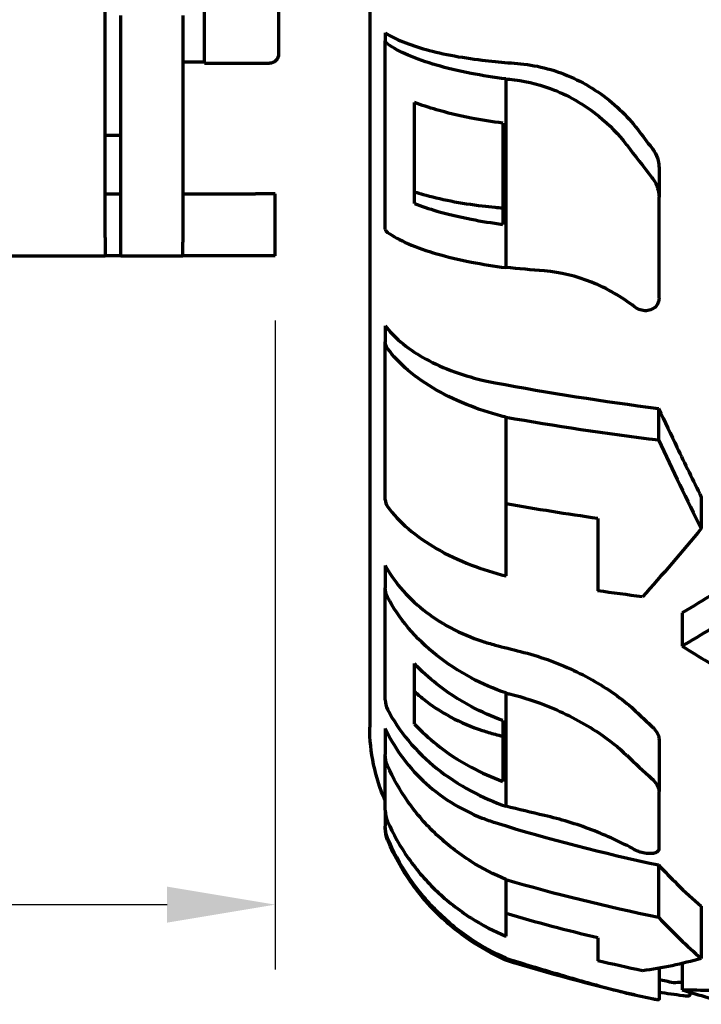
# Model space of a CAD drawing. Header units: millimetres. Extents: x 0 to 1189, y 0 to 841.
# Tile 10 of 56: x 352 to 374, y 268 to 300. Entities that reach past the tile are written whole.
import ezdxf

# ---------------------------------------------------------------- set-up
doc = ezdxf.new("R2010")
doc.units = ezdxf.units.MM
doc.header["$LTSCALE"] = 0.75
doc.layers.add('FD_Dimensions', color=7, linetype='Continuous', lineweight=35)
doc.layers.add('Visible', color=7, linetype='Continuous', lineweight=70)
doc.styles.get("Standard").update_dxf_attribs({"font": 'arial.ttf'})
doc.dimstyles.new('Dim-ISO-25', dxfattribs={"dimtxt": 3.5, "dimasz": 3.5, "dimexe": 2.1, "dimexo": 2.1, "dimgap": 1.4, "dimtad": 1, "dimzin": 12, "dimdsep": 46, "dimtxsty": 'Standard', "dimcen": 0, "dimazin": 3, "dimtp": 0.1, "dimtm": 0.1, "dimtfac": 0.714286, "dimtmove": 0, "dimatfit": 3, "dimfxl": 1, "dimtzin": 12, "dimarcsym": 0})

# ---------------------------------------------------------------- blocks, each defined once
blk = doc.blocks.new('*D35')
at = {"layer": 'Defpoints', "color": 0, "transparency": 16777216}
for p in [(234.410561, 292.477258), (360.410561, 292.477258), (360.410561, 271.477258)]:
    blk.add_point(p, dxfattribs=at)
at = {"layer": 'FD_Dimensions', "color": 0, "lineweight": -2, "transparency": 16777216}
for p, q in [((234.410561, 290.377258), (234.410561, 269.377258)), ((360.410561, 290.377258), (360.410561, 269.377258)), ((237.910561, 271.477258), (356.910561, 271.477258))]:
    blk.add_line(p, q, dxfattribs=at)
at = {"layer": 'FD_Dimensions', "color": 0, "transparency": 16777216}
for points in [[(237.910561, 272.060592), (237.910561, 270.893925), (234.410561, 271.477258)], [(356.910561, 272.060592), (356.910561, 270.893925), (360.410561, 271.477258)]]:
    blk.add_solid(points, dxfattribs=at)
at = {"layer": 'FD_Dimensions', "color": 0, "transparency": 16777216, "insert": (297.410561, 274.664264), "char_height": 3.5, "attachment_point": 5}
blk.add_mtext('126', dxfattribs=at)

msp = doc.modelspace()

# ---------------------------------------------------------------- linework, layer by layer
at = {"layer": 'Visible', "extrusion": (0, 1, 0)}
for p, q in [((363.471, 338.531), (363.471, 277.223)), ((354.911, 293.066), (354.911, 304.528)), ((358.121, 298.703), (358.121, 304.203)), ((360.521, 303.903), (360.521, 299.003)), ((355.421, 292.916), (355.421, 300.253)), ((357.421, 300.253), (357.421, 292.916)), ((363.971, 299.694), (363.971, 299.435)), ((363.971, 293.341), (363.971, 299.435)), ((357.421, 298.753), (358.121, 298.753)), ((358.121, 298.703), (360.221, 298.703)), ((367.869, 298.198), (367.869, 292.093)), ((364.921, 294.164), (364.921, 297.436)), ((367.774, 296.767), (367.774, 293.492)), ((354.911, 296.377), (355.421, 296.377)), ((372.83, 295.318), (372.83, 294.368)), ((354.911, 294.477), (355.421, 294.477)), ((357.421, 294.477), (359.778, 294.477)), ((360.411, 294.477), (359.778, 294.477)), ((360.411, 292.477), (360.411, 294.477)), ((372.83, 291.098), (372.83, 294.368)), ((354.911, 293.066), (354.911, 292.477)), ((355.421, 292.477), (355.421, 292.916)), ((357.421, 292.477), (357.421, 292.916)), ((239.911, 292.477), (354.911, 292.477)), ((355.421, 292.477), (354.911, 292.477)), ((355.421, 292.477), (357.421, 292.477)), ((359.778, 292.477), (357.421, 292.477)), ((360.411, 292.477), (359.778, 292.477)), ((363.971, 290.206), (363.971, 289.694)), ((363.971, 284.58), (363.971, 289.694)), ((372.817, 287.537), (372.817, 286.514)), ((367.869, 287.253), (367.869, 282.116)), ((374.198, 284.665), (374.198, 283.647)), ((367.88, 282.114), (367.88, 284.448)), ((370.851, 283.972), (370.851, 281.635)), ((363.971, 282.448), (363.971, 281.734)), ((367.88, 282.114), (367.869, 282.116)), ((363.971, 278.1), (363.971, 281.734)), ((373.582, 280.925), (373.582, 279.844)), ((364.921, 277.319), (364.921, 279.276)), ((367.869, 278.327), (367.869, 274.661)), ((367.774, 277.433), (367.774, 275.467)), ((363.971, 277.179), (363.971, 276.332)), ((372.83, 276.821), (372.83, 275.134)), ((363.971, 274.534), (363.971, 276.332)), ((372.83, 273.287), (372.83, 275.134)), ((363.971, 274.534), (363.971, 274.018)), ((363.971, 273.952), (363.971, 274.018)), ((372.817, 272.764), (372.817, 271.071)), ((367.869, 272.293), (367.869, 270.458)), ((364.921, 272.035), (364.921, 272.041)), ((367.88, 270.455), (367.88, 271.187)), ((374.198, 271.423), (374.198, 269.738)), ((367.88, 270.455), (367.869, 270.458)), ((370.851, 270.399), (370.851, 269.661)), ((367.774, 269.728), (367.774, 269.722)), ((367.869, 269.743), (367.869, 269.679)), ((373.582, 269.574), (373.582, 268.716)), ((372.83, 269.417), (372.83, 268.407)), ((373.83, 268.642), (373.83, 268.544))]:
    msp.add_line(p, q, dxfattribs=at)
at = {"layer": 'Visible', "extrusion": (2e-16, 0, -1)}
for centre, radius, start, end in [((-360.221, 299.003), 0.3, 180, 270), ((-369.361, 277.223), 5.891, 336.223, 0), ((-364.971, 273.952), 1, 337.1571, 0), ((-370.846, 276.427), 7.375, 323.4558, 337.1571), ((-370.846, 276.427), 7.375, 293.8054, 294.6175), ((-384.721, 324.04), 56.914, 282.8718, 287.2229)]:
    msp.add_arc(centre, radius, start, end, dxfattribs=at)
for centre, major_axis, ratio, start_param, end_param in [((364.972, 299.435), (-1.002, 0), 0.289308, -0.398394, -0.000025), ((384.711, 307.674), (-56.426, 0), 0.289318, -1.290881, -1.267704), ((364.972, 289.694), (-1.002, 0), 0.57095, -0.398443, -0.000074), ((384.719, 315.442), (-56.838, 0.001), 0.570946, -1.32431, -1.270019), ((364.972, 281.734), (-1.002, 0), 0.796704, -0.39852, -0.000151), ((384.716, 312.875), (-56.445, 0), 0.570958, -1.348929, -1.322622), ((364.972, 276.332), (-1.002, 0), 0.944471, -0.398711, -0.000342), ((384.711, 317.568), (-56.426, 0), 0.796711, -1.290886, -1.267708), ((364.972, 274.018), (-1.002, 0.006), 0.999787, -0.404323, -0.005954), ((384.719, 322.458), (-56.838, 0.001), 0.944469, -1.324329, -1.270037), ((384.716, 321.339), (-56.445, 0.001), 0.944474, -1.348937, -1.322629), ((385.716, 321.875), (-56.445, 0.001), 0.961258, -1.348939, -1.340488)]:
    msp.add_ellipse(centre, major_axis=major_axis, ratio=ratio, start_param=start_param, end_param=end_param, dxfattribs=at)
at = {"layer": 'Visible'}
for centre, major_axis, ratio, start_param, end_param in [((384.719, 313.914), (55.122, 0), 0.289334, 4.395159, 4.410897), ((376.327, 306.05), (-39.322, 1.757), 0.213453, 1.363551, 1.366763), ((381.197, 308.734), (-25.307, 35.573), 0.332619, 1.678005, 1.695279), ((381.216, 308.748), (-26.362, 37.056), 0.332619, 1.678055, 1.70752), ((385.29, 309.566), (55.803, 0.173), 0.292446, 4.387485, 4.39218), ((384.72, 318.268), (55.123, 0), 0.570971, 4.39516, 4.49474), ((374.657, 306.477), (-13.466, 39.341), 0.219742, 2.026269, 2.112835), ((384.719, 321.604), (55.122, 0), 0.796721, 4.395159, 4.410897), ((376.819, 307.328), (-36.716, 32.591), 0.48852, 1.898986, 1.940381), ((376.328, 299.952), (-39.121, 6.958), 0.576886, 1.456242, 1.459454), ((381.198, 311.589), (-13.347, 41.566), 0.590436, 2.313326, 2.3306), ((385.294, 319.739), (55.801, 1.249), 0.805233, 4.370337, 4.375032), ((381.216, 311.638), (-13.904, 43.299), 0.590424, 2.313366, 2.342831), ((384.72, 323.598), (55.123, 0), 0.944479, 4.39516, 4.49474), ((374.657, 308.635), (-5.643, 41.197), 0.363476, 2.665947, 2.752513), ((376.33, 296.887), (-38.428, 11.857), 0.706983, 1.568756, 1.571967), ((381.216, 313.092), (8.567, 44.663), 0.622707, 3.110325, 3.13979), ((382.216, 313.127), (10.467, 44.256), 0.613565, 3.181114, 3.208882), ((376.819, 314.787), (-18.845, 45.334), 0.778782, 2.570328, 2.611723)]:
    msp.add_ellipse(centre, major_axis=major_axis, ratio=ratio, start_param=start_param, end_param=end_param, dxfattribs=at)
for points, knots in [([(363.971, 299.694), (364.103, 299.608), (364.27, 299.518), (364.684, 299.339), (364.94, 299.25), (365.454, 299.101), (365.76, 299.027), (366.419, 298.9), (366.772, 298.846), (367.241, 298.79), (367.381, 298.775), (367.525, 298.761)], [-0.6414978, -0.6414978, -0.6414978, -0.6414978, -0.5452902, -0.5452902, -0.4361658, -0.4361658, -0.3271031, -0.3271031, -0.2180403, -0.2180403, -0.1748773, -0.1748773, -0.1748773, -0.1748773]), ([(367.869, 298.198), (367.496, 298.245), (367.111, 298.306), (366.337, 298.456), (365.953, 298.548), (365.31, 298.734), (364.99, 298.845), (364.447, 299.081), (364.221, 299.204), (364.049, 299.323)], [0.2897036, 0.2897036, 0.2897036, 0.2897036, 0.409542, 0.409542, 0.5460875, 0.5460875, 0.6827036, 0.6827036, 0.8150178, 0.8150178, 0.8150178, 0.8150178]), ([(368.351, 298.685), (368.936, 298.632), (369.518, 298.475), (370.613, 297.968), (371.117, 297.625), (371.769, 297.006), (371.964, 296.789), (372.14, 296.558)], [-2.3896142, -2.3896142, -2.3896142, -2.3896142, -2.2057266, -2.2057266, -2.0238915, -2.0238915, -1.935985, -1.935985, -1.935985, -1.935985]), ([(367.992, 298.187), (368.436, 298.147), (368.879, 298.047), (369.874, 297.682), (370.407, 297.377), (371.218, 296.716), (371.521, 296.404), (371.783, 296.063)], [-0.8006859, -0.8006859, -0.8006859, -0.8006859, -0.6609792, -0.6609792, -0.4774176, -0.4774176, -0.3470042, -0.3470042, -0.3470042, -0.3470042]), ([(367.774, 296.767), (367.431, 296.812), (367.08, 296.868), (366.336, 297.012), (365.953, 297.105), (365.387, 297.268), (365.144, 297.349), (364.921, 297.436)], [0.2998689, 0.2998689, 0.2998689, 0.2998689, 0.4095958, 0.4095958, 0.5461278, 0.5461278, 0.649624, 0.649624, 0.649624, 0.649624]), ([(372.598, 295.965), (372.627, 295.928), (372.653, 295.89), (372.732, 295.758), (372.774, 295.659), (372.82, 295.478), (372.83, 295.398), (372.83, 295.318)], [-0.38982351, -0.38982351, -0.38982351, -0.38982351, -0.37572875, -0.37572875, -0.34303316, -0.34303316, -0.31763577, -0.31763577, -0.31763577, -0.31763577]), ([(372.598, 295.01), (372.612, 294.993), (372.625, 294.975), (372.703, 294.862), (372.753, 294.76), (372.811, 294.574), (372.825, 294.492), (372.829, 294.41), (372.83, 294.396), (372.83, 294.382), (372.83, 294.368)], [-0.06746772, -0.06746772, -0.06746772, -0.06746772, -0.06067751, -0.06067751, -0.02604643, -0.02604643, 0, 0, 0, 0.00449234, 0.00449234, 0.00449234, 0.00449234]), ([(364.921, 294.547), (365.013, 294.517), (365.107, 294.487), (365.457, 294.386), (365.763, 294.312), (366.422, 294.184), (366.775, 294.13), (367.243, 294.074), (367.382, 294.059), (367.525, 294.045)], [-0.4759393, -0.4759393, -0.4759393, -0.4759393, -0.4359905, -0.4359905, -0.3268608, -0.3268608, -0.2177311, -0.2177311, -0.1749075, -0.1749075, -0.1749075, -0.1749075]), ([(364.921, 294.164), (365.146, 294.076), (365.39, 293.995), (365.958, 293.83), (366.341, 293.737), (367.083, 293.593), (367.432, 293.537), (367.774, 293.492)], [3.7333138, 3.7333138, 3.7333138, 3.7333138, 3.8377916, 3.8377916, 3.9744072, 3.9744072, 4.0837029, 4.0837029, 4.0837029, 4.0837029]), ([(363.971, 293.341), (363.971, 293.305), (364, 293.262), (364.048, 293.228), (364.048, 293.228), (364.049, 293.228)], [-0.14890922, -0.14890922, -0.14890922, -0.14890922, -0.11134107, -0.11134107, -0.11090246, -0.11090246, -0.11090246, -0.11090246]), ([(364.049, 293.228), (364.222, 293.107), (364.45, 292.982), (364.997, 292.743), (365.318, 292.631), (365.963, 292.444), (366.346, 292.351), (367.117, 292.201), (367.499, 292.14), (367.869, 292.093)], [3.5813627, 3.5813627, 3.5813627, 3.5813627, 3.7158313, 3.7158313, 3.8534291, 3.8534291, 3.9901307, 3.9901307, 4.1091636, 4.1091636, 4.1091636, 4.1091636]), ([(372.036, 290.822), (371.614, 291.15), (371.146, 291.42), (370.154, 291.817), (369.637, 291.941), (369.122, 291.984)], [0.0000001, 0.0000001, 0.0000001, 0.0000001, 0.1610957, 0.1610957, 0.3221415, 0.3221415, 0.3221415, 0.3221415]), ([(372.83, 291.098), (372.83, 291.081), (372.829, 291.064), (372.822, 291.009), (372.812, 290.972), (372.776, 290.892), (372.747, 290.851), (372.669, 290.777), (372.618, 290.746), (372.501, 290.704), (372.437, 290.695), (372.305, 290.701), (372.239, 290.715), (372.127, 290.761), (372.079, 290.789), (372.036, 290.822)], [-0.318504, -0.318504, -0.318504, -0.318504, -0.3128202, -0.3128202, -0.2999436, -0.2999436, -0.2831266, -0.2831266, -0.2636299, -0.2636299, -0.2433808, -0.2433808, -0.2231503, -0.2231503, -0.2067842, -0.2067842, -0.2067842, -0.2067842]), ([(363.971, 290.206), (364.103, 290.035), (364.27, 289.859), (364.684, 289.505), (364.94, 289.33), (365.454, 289.036), (365.76, 288.89), (366.419, 288.639), (366.772, 288.533), (367.241, 288.422), (367.381, 288.392), (367.525, 288.365)], [-0.6414978, -0.6414978, -0.6414978, -0.6414978, -0.5452902, -0.5452902, -0.4361658, -0.4361658, -0.3271031, -0.3271031, -0.2180403, -0.2180403, -0.1748773, -0.1748773, -0.1748773, -0.1748773]), ([(367.869, 287.253), (367.496, 287.347), (367.111, 287.466), (366.337, 287.762), (365.953, 287.944), (365.31, 288.312), (364.99, 288.531), (364.447, 288.995), (364.221, 289.239), (364.049, 289.473)], [-4.0816675, -4.0816675, -4.0816675, -4.0816675, -3.9618291, -3.9618291, -3.8252836, -3.8252836, -3.6886674, -3.6886674, -3.5563533, -3.5563533, -3.5563533, -3.5563533]), ([(372.817, 287.537), (373.018, 287.106), (373.216, 286.685), (373.668, 285.743), (373.931, 285.204), (374.198, 284.665)], [-6.14387, -6.14387, -6.14387, -6.14387, -5.9912258, -5.9912258, -5.7908009, -5.7908009, -5.7908009, -5.7908009]), ([(363.971, 284.58), (363.971, 284.509), (364, 284.425), (364.048, 284.358), (364.048, 284.357), (364.049, 284.356)], [-0.14890922, -0.14890922, -0.14890922, -0.14890922, -0.11134107, -0.11134107, -0.11090246, -0.11090246, -0.11090246, -0.11090246]), ([(364.049, 284.356), (364.222, 284.119), (364.45, 283.87), (364.997, 283.4), (365.318, 283.179), (365.963, 282.809), (366.346, 282.625), (367.117, 282.329), (367.499, 282.211), (367.869, 282.116)], [-0.8176817, -0.8176817, -0.8176817, -0.8176817, -0.683213, -0.683213, -0.5456153, -0.5456153, -0.4089137, -0.4089137, -0.2898807, -0.2898807, -0.2898807, -0.2898807]), ([(376.596, 282.818), (376.274, 282.602), (375.95, 282.39), (374.946, 281.744), (374.263, 281.324), (373.582, 280.925)], [6.6749509, 6.6749509, 6.6749509, 6.6749509, 6.8062552, 6.8062552, 7.0814117, 7.0814117, 7.0814117, 7.0814117]), ([(363.971, 282.448), (364.103, 282.21), (364.27, 281.963), (364.684, 281.469), (364.94, 281.225), (365.454, 280.815), (365.76, 280.611), (366.419, 280.26), (366.772, 280.113), (367.241, 279.958), (367.381, 279.917), (367.525, 279.879)], [-0.6414978, -0.6414978, -0.6414978, -0.6414978, -0.5452902, -0.5452902, -0.4361658, -0.4361658, -0.3271031, -0.3271031, -0.2180403, -0.2180403, -0.1748773, -0.1748773, -0.1748773, -0.1748773]), ([(376.596, 281.756), (376.22, 281.502), (375.843, 281.253), (374.838, 280.606), (374.21, 280.216), (373.582, 279.844)], [-5.6143586, -5.6143586, -5.6143586, -5.6143586, -5.4611539, -5.4611539, -5.2078164, -5.2078164, -5.2078164, -5.2078164]), ([(367.869, 278.327), (367.496, 278.458), (367.111, 278.624), (366.337, 279.037), (365.953, 279.292), (365.31, 279.805), (364.99, 280.11), (364.447, 280.758), (364.221, 281.099), (364.049, 281.424)], [0.2897036, 0.2897036, 0.2897036, 0.2897036, 0.409542, 0.409542, 0.5460875, 0.5460875, 0.6827036, 0.6827036, 0.8150178, 0.8150178, 0.8150178, 0.8150178]), ([(368.351, 279.668), (368.936, 279.523), (369.518, 279.317), (370.613, 278.804), (371.117, 278.503), (371.769, 278.012), (371.964, 277.846), (372.14, 277.677)], [-2.3896142, -2.3896142, -2.3896142, -2.3896142, -2.2057266, -2.2057266, -2.0238915, -2.0238915, -1.935985, -1.935985, -1.935985, -1.935985]), ([(367.774, 277.433), (367.431, 277.559), (367.08, 277.713), (366.336, 278.109), (365.953, 278.364), (365.387, 278.815), (365.144, 279.037), (364.921, 279.276)], [0.2998689, 0.2998689, 0.2998689, 0.2998689, 0.4095958, 0.4095958, 0.5461278, 0.5461278, 0.649624, 0.649624, 0.649624, 0.649624]), ([(364.921, 278.373), (365.013, 278.289), (365.107, 278.209), (365.457, 277.928), (365.763, 277.724), (366.422, 277.372), (366.775, 277.224), (367.243, 277.07), (367.382, 277.028), (367.525, 276.991)], [-0.4759393, -0.4759393, -0.4759393, -0.4759393, -0.4359905, -0.4359905, -0.3268608, -0.3268608, -0.2177311, -0.2177311, -0.1749075, -0.1749075, -0.1749075, -0.1749075]), ([(367.992, 278.296), (368.436, 278.188), (368.879, 278.043), (369.874, 277.635), (370.407, 277.351), (371.218, 276.805), (371.521, 276.563), (371.783, 276.312)], [-0.8006859, -0.8006859, -0.8006859, -0.8006859, -0.6609792, -0.6609792, -0.4774176, -0.4774176, -0.3470042, -0.3470042, -0.3470042, -0.3470042]), ([(363.971, 278.1), (363.971, 278), (364, 277.882), (364.048, 277.789), (364.048, 277.788), (364.049, 277.787)], [-0.14890922, -0.14890922, -0.14890922, -0.14890922, -0.11134107, -0.11134107, -0.11090246, -0.11090246, -0.11090246, -0.11090246]), ([(364.049, 277.787), (364.222, 277.456), (364.45, 277.109), (364.997, 276.453), (365.318, 276.144), (365.963, 275.628), (366.346, 275.372), (367.117, 274.959), (367.499, 274.793), (367.869, 274.661)], [3.5813627, 3.5813627, 3.5813627, 3.5813627, 3.7158313, 3.7158313, 3.8534291, 3.8534291, 3.9901307, 3.9901307, 4.1091636, 4.1091636, 4.1091636, 4.1091636]), ([(364.921, 277.319), (365.146, 277.077), (365.39, 276.852), (365.958, 276.398), (366.341, 276.143), (367.083, 275.747), (367.432, 275.593), (367.774, 275.467)], [3.7333138, 3.7333138, 3.7333138, 3.7333138, 3.8377916, 3.8377916, 3.9744072, 3.9744072, 4.0837029, 4.0837029, 4.0837029, 4.0837029]), ([(372.598, 277.246), (372.627, 277.219), (372.653, 277.192), (372.732, 277.1), (372.774, 277.034), (372.82, 276.918), (372.83, 276.869), (372.83, 276.821)], [-0.38982351, -0.38982351, -0.38982351, -0.38982351, -0.37572875, -0.37572875, -0.34303316, -0.34303316, -0.31763577, -0.31763577, -0.31763577, -0.31763577]), ([(363.971, 277.179), (364.103, 276.896), (364.27, 276.604), (364.684, 276.018), (364.94, 275.729), (365.454, 275.243), (365.76, 275.002), (366.419, 274.586), (366.772, 274.411), (367.241, 274.227), (367.381, 274.178), (367.525, 274.133)], [-0.6414978, -0.6414978, -0.6414978, -0.6414978, -0.5452902, -0.5452902, -0.4361658, -0.4361658, -0.3271031, -0.3271031, -0.2180403, -0.2180403, -0.1748773, -0.1748773, -0.1748773, -0.1748773]), ([(367.869, 272.293), (367.496, 272.449), (367.111, 272.646), (366.337, 273.135), (365.953, 273.437), (365.31, 274.045), (364.99, 274.408), (364.447, 275.175), (364.221, 275.579), (364.049, 275.965)], [-4.0816675, -4.0816675, -4.0816675, -4.0816675, -3.9618291, -3.9618291, -3.8252836, -3.8252836, -3.6886674, -3.6886674, -3.5563533, -3.5563533, -3.5563533, -3.5563533]), ([(372.598, 275.551), (372.612, 275.539), (372.625, 275.526), (372.703, 275.447), (372.753, 275.379), (372.811, 275.259), (372.825, 275.208), (372.829, 275.159), (372.83, 275.151), (372.83, 275.142), (372.83, 275.134)], [-0.06746772, -0.06746772, -0.06746772, -0.06746772, -0.06067751, -0.06067751, -0.02604643, -0.02604643, 0, 0, 0, 0.00449234, 0.00449234, 0.00449234, 0.00449234]), ([(363.971, 274.534), (363.971, 274.416), (364, 274.276), (364.048, 274.166), (364.048, 274.164), (364.049, 274.163)], [-0.14890922, -0.14890922, -0.14890922, -0.14890922, -0.11134107, -0.11134107, -0.11090246, -0.11090246, -0.11090246, -0.11090246]), ([(372.036, 273.256), (371.614, 273.491), (371.146, 273.709), (370.154, 274.087), (369.637, 274.244), (369.122, 274.362)], [0.0000001, 0.0000001, 0.0000001, 0.0000001, 0.1610957, 0.1610957, 0.3221415, 0.3221415, 0.3221415, 0.3221415]), ([(364.049, 274.163), (364.222, 273.771), (364.45, 273.36), (364.997, 272.581), (365.318, 272.216), (365.963, 271.603), (366.346, 271.3), (367.117, 270.81), (367.499, 270.614), (367.869, 270.458)], [-0.8176817, -0.8176817, -0.8176817, -0.8176817, -0.683213, -0.683213, -0.5456153, -0.5456153, -0.4089137, -0.4089137, -0.2898807, -0.2898807, -0.2898807, -0.2898807]), ([(367.869, 269.743), (367.496, 269.908), (367.111, 270.116), (366.337, 270.634), (365.953, 270.954), (365.31, 271.598), (364.99, 271.981), (364.447, 272.794), (364.221, 273.221), (364.049, 273.63)], [0.2897036, 0.2897036, 0.2897036, 0.2897036, 0.409542, 0.409542, 0.5460875, 0.5460875, 0.6827036, 0.6827036, 0.8150178, 0.8150178, 0.8150178, 0.8150178]), ([(372.83, 273.287), (372.83, 273.278), (372.829, 273.269), (372.822, 273.241), (372.812, 273.223), (372.776, 273.186), (372.747, 273.168), (372.669, 273.14), (372.618, 273.131), (372.501, 273.126), (372.437, 273.13), (372.305, 273.152), (372.239, 273.169), (372.127, 273.21), (372.079, 273.232), (372.036, 273.256)], [-0.318504, -0.318504, -0.318504, -0.318504, -0.3128202, -0.3128202, -0.2999436, -0.2999436, -0.2831266, -0.2831266, -0.2636299, -0.2636299, -0.2433808, -0.2433808, -0.2231503, -0.2231503, -0.2067842, -0.2067842, -0.2067842, -0.2067842]), ([(372.817, 272.764), (373.018, 272.547), (373.216, 272.341), (373.668, 271.896), (373.931, 271.654), (374.198, 271.423)], [-6.14387, -6.14387, -6.14387, -6.14387, -5.9912258, -5.9912258, -5.7908009, -5.7908009, -5.7908009, -5.7908009]), ([(367.774, 269.728), (367.431, 269.886), (367.08, 270.079), (366.336, 270.576), (365.953, 270.896), (365.387, 271.462), (365.144, 271.741), (364.921, 272.041)], [0.2998689, 0.2998689, 0.2998689, 0.2998689, 0.4095958, 0.4095958, 0.5461278, 0.5461278, 0.649624, 0.649624, 0.649624, 0.649624]), ([(367.992, 269.705), (368.436, 269.568), (368.879, 269.434), (369.874, 269.139), (370.407, 268.985), (371.218, 268.762), (371.521, 268.682), (371.783, 268.618)], [-0.8006859, -0.8006859, -0.8006859, -0.8006859, -0.6609792, -0.6609792, -0.4774176, -0.4774176, -0.3470042, -0.3470042, -0.3470042, -0.3470042]), ([(376.596, 268.809), (376.22, 268.773), (375.843, 268.746), (374.838, 268.699), (374.21, 268.695), (373.582, 268.716)], [-5.6143586, -5.6143586, -5.6143586, -5.6143586, -5.4611539, -5.4611539, -5.2078164, -5.2078164, -5.2078164, -5.2078164]), ([(372.598, 268.439), (372.612, 268.436), (372.625, 268.434), (372.703, 268.419), (372.753, 268.411), (372.811, 268.404), (372.825, 268.403), (372.829, 268.405), (372.83, 268.406), (372.83, 268.406), (372.83, 268.407)], [-0.06746772, -0.06746772, -0.06746772, -0.06746772, -0.06067751, -0.06067751, -0.02604643, -0.02604643, 0, 0, 0, 0.00449234, 0.00449234, 0.00449234, 0.00449234]), ([(373.598, 268.54), (373.612, 268.538), (373.625, 268.536), (373.703, 268.528), (373.753, 268.525), (373.811, 268.529), (373.825, 268.534), (373.829, 268.54), (373.83, 268.542), (373.83, 268.543), (373.83, 268.544)], [-0.06746772, -0.06746772, -0.06746772, -0.06746772, -0.06067751, -0.06067751, -0.02604643, -0.02604643, 0, 0, 0, 0.00449234, 0.00449234, 0.00449234, 0.00449234])]:
    msp.add_open_spline(points, degree=3, knots=knots, dxfattribs=at)
for points in [[(367.869, 287.253), (369.453, 286.974), (371.118, 286.723), (372.817, 286.514)], [(374.198, 283.647), (373.573, 282.892), (372.934, 282.15), (372.295, 281.437)], [(367.869, 272.293), (369.453, 271.832), (371.118, 271.418), (372.817, 271.071)], [(374.198, 269.738), (373.573, 269.558), (372.934, 269.421), (372.295, 269.335)], [(373.582, 268.961), (373.487, 268.955), (373.391, 268.95), (373.295, 268.947)]]:
    msp.add_open_spline(points, degree=3, dxfattribs=at)

# ---------------------------------------------------------------- dimensions: what is measured, and where the dimension line sits
at = {"layer": 'FD_Dimensions'}
dim = msp.add_linear_dim(base=(360.411, 271.477), p1=(234.411, 292.477), p2=(360.411, 292.477), dimstyle='Dim-ISO-25', override={"dimlfac": 1, "dimclrd": 0, "dimclre": 0}, dxfattribs=at)
dim.commit()
dim.dimension.update_dxf_attribs({"geometry": '*D35', "text_midpoint": (297.411, 274.664)})

doc.saveas('drawing.dxf')
